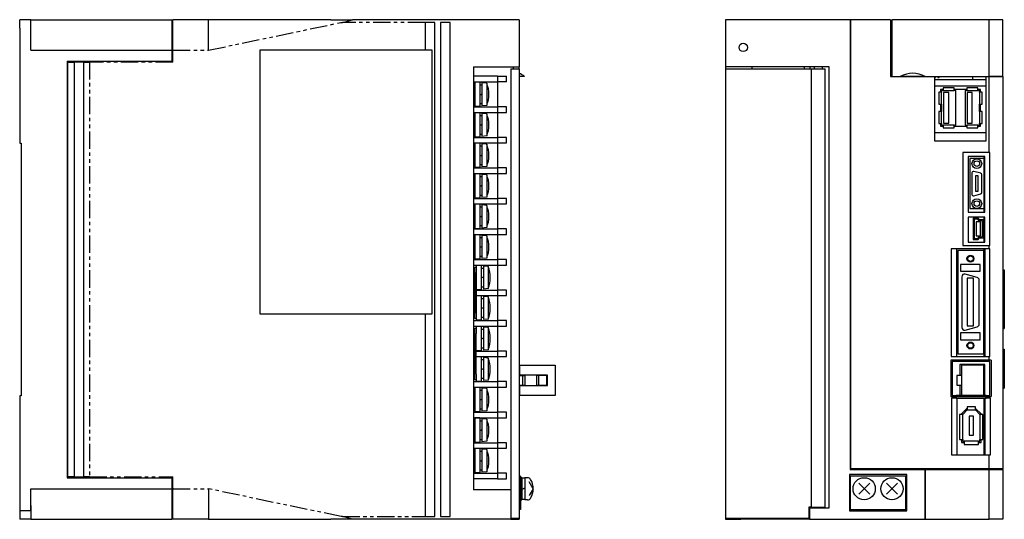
# Model space of a CAD drawing. Extents: x -782 to 6, y -317 to 246.
# Tile 1 of 4: x -782 to -427, y -175 to 5. Entities that reach past the tile are written whole.
import ezdxf

# ---------------------------------------------------------------- set-up
doc = ezdxf.new("R2010")
doc.units = 0
doc.linetypes.add('PHANTOM', pattern=[2.5, 1.25, -0.25, 0.25, -0.25, 0.25, -0.25])
for name, color, linetype in [('OUTLINE', 7, 'CONTINUOUS'), ('PHANTOM', 3, 'PHANTOM'), ('THIN_LINE', 6, 'CONTINUOUS')]:
    doc.layers.add(name, color=color, linetype=linetype)

msp = doc.modelspace()

# ---------------------------------------------------------------- linework, layer by layer
at = {"layer": 'OUTLINE'}
for p, q in [((-781.79, 2), (-781.79, 5)), ((-777.79, 5), (-781.79, 5)), ((-777.79, 5), (-726.79, 5)), ((-777.79, 2), (-777.79, 5)), ((-726.79, 1), (-726.79, 5)), ((-713.79, 5), (-726.59, 5)), ((-726.59, 1), (-726.59, 5)), ((-669.61, 5), (-713.79, 5)), ((-713.79, 1), (-713.79, 5)), ((-669.61, 5), (-661.79, 5)), ((-601.79, 5), (-661.79, 5)), ((-635.69, 4), (-635.69, -6)), ((-632.19, 4), (-635.69, 4)), ((-632.19, -174), (-632.19, 4)), ((-630.19, 4), (-630.19, -174)), ((-626.69, 4), (-630.19, 4)), ((-626.69, -174), (-626.69, 4)), ((-601.79, 5), (-601.79, -12)), ((-482.43, 5), (-527.43, 5)), ((-527.43, 5), (-527.43, -12)), ((-482.23, 5), (-482.43, 5)), ((-482.43, 5), (-482.43, -157)), ((-482.43, 4.8), (-482.23, 4.8)), ((-482.23, -156.8), (-482.23, 5)), ((-467.93, 5), (-482.23, 5)), ((-467.93, 5), (-467.93, -15.5)), ((-432.43, 5), (-467.43, 5)), ((-467.43, 5), (-467.43, -15.45)), ((-427.43, 5), (-432.43, 5)), ((-432.43, -15.45), (-432.43, 5)), ((-427.43, -15.45), (-427.43, 5)), ((-781.79, 2), (-781.79, -39.5)), ((-777.79, -6), (-777.79, 2)), ((-726.59, 3), (-726.79, 3)), ((-726.79, -6), (-726.79, 1)), ((-726.59, -6), (-726.59, 1)), ((-713.79, -6), (-713.79, 1)), ((-467.43, -1.5), (-467.93, -1.5)), ((-777.79, -6), (-726.79, -6)), ((-726.79, -10), (-726.79, -6)), ((-726.59, -6.2), (-726.79, -6.2)), ((-695.19, -6), (-695.19, -101)), ((-633.19, -6), (-695.19, -6)), ((-633.19, -101), (-633.19, -6)), ((-764.74, -10), (-764.74, -160)), ((-764.74, -10), (-726.79, -10)), ((-764.44, -10.3), (-762.19, -10.3)), ((-764.44, -159.7), (-764.44, -10.3)), ((-758.69, -10.3), (-762.19, -10.3)), ((-762.19, -10.3), (-762.19, -159.7)), ((-758.69, -10.3), (-756.69, -10.3)), ((-758.69, -159.7), (-758.69, -10.3)), ((-726.59, -10), (-726.79, -10)), ((-618.29, -12), (-618.29, -164.4)), ((-618.29, -12), (-601.79, -12)), ((-604.79, -12.65), (-601.79, -12.65)), ((-604.79, -12.65), (-604.79, -174.65)), ((-603.79, -12.65), (-603.79, -12)), ((-601.79, -12.65), (-601.79, -12)), ((-601.79, -12.65), (-601.79, -174.65)), ((-527.43, -12), (-527.43, -12.65)), ((-490, -12), (-527.43, -12)), ((-527.43, -12.65), (-496.53, -12.65)), ((-527.43, -12.65), (-527.43, -174.65)), ((-517.93, -12), (-517.93, -12.65)), ((-498.91, -12.65), (-498.91, -12)), ((-496.91, -12.65), (-496.91, -12)), ((-496.53, -12.65), (-493.11, -12.65)), ((-496.53, -12.65), (-496.53, -170.65)), ((-495.43, -12), (-495.43, -12.65)), ((-493.11, -12.65), (-491.53, -12.65)), ((-492.43, -12.65), (-492.43, -12)), ((-491.53, -170.65), (-491.53, -12.65)), ((-490, -170.83), (-490, -12)), ((-609.59, -15.4), (-618.29, -15.4)), ((-618.29, -17.4), (-609.59, -17.4)), ((-617.79, -17.5), (-617.79, -18.4)), ((-615.99, -17.5), (-617.79, -17.5)), ((-615.99, -17.5), (-615.99, -26.3)), ((-609.59, -15.4), (-606.29, -15.4)), ((-609.59, -15.4), (-609.59, -17.4)), ((-609.59, -17.4), (-609.59, -26.4)), ((-606.29, -17.4), (-609.59, -17.4)), ((-606.29, -17.4), (-606.29, -15.4)), ((-599.8, -15.45), (-601.8, -15.45)), ((-467.93, -15.5), (-452.03, -15.5)), ((-467.43, -15.45), (-464.42, -15.45)), ((-466.31, -15.45), (-466.31, -15.5)), ((-465.32, -15.5), (-465.32, -15.45)), ((-455.44, -15.45), (-464.42, -15.45)), ((-455.44, -15.45), (-432.43, -15.45)), ((-454.71, -15.45), (-454.71, -15.5)), ((-454.26, -15.5), (-454.26, -15.45)), ((-453.44, -15.45), (-453.44, -15.5)), ((-452.99, -15.5), (-452.99, -15.45)), ((-452.17, -15.45), (-452.17, -15.5)), ((-452.03, -15.5), (-452.03, -38.7)), ((-452.03, -15.81), (-451.72, -15.81)), ((-452.03, -16.5), (-438.43, -16.5)), ((-451.72, -15.81), (-451.72, -15.45)), ((-450.9, -15.45), (-450.9, -15.81)), ((-450.9, -15.81), (-450.45, -15.81)), ((-450.45, -15.81), (-450.45, -15.45)), ((-438.43, -15.45), (-438.43, -16.5)), ((-438.43, -16.5), (-433.43, -16.5)), ((-433.43, -15.5), (-432.43, -15.5)), ((-433.43, -38.7), (-433.43, -15.5)), ((-432.9, -15.5), (-432.9, -15.45)), ((-427.43, -15.45), (-432.43, -15.45)), ((-432.43, -15.5), (-427.43, -15.5)), ((-432.43, -42.85), (-432.43, -15.5)), ((-429.43, -15.45), (-429.43, -15.5)), ((-427.43, -15.5), (-427.43, -15.45)), ((-427.43, -15.5), (-427.43, -156.8)), ((-617.79, -18.4), (-618.29, -18.4)), ((-617.79, -18.4), (-617.79, -25.4)), ((-615.19, -18.6), (-615.99, -18.6)), ((-615.19, -17.75), (-615.19, -26.05)), ((-613.49, -17.9), (-615.19, -17.75)), ((-613.49, -17.9), (-613.49, -25.9)), ((-433.43, -19), (-452.03, -19)), ((-449.52, -21.05), (-450.52, -21.05)), ((-450.52, -21.05), (-450.52, -25.45)), ((-449.92, -20.1), (-449.92, -21.05)), ((-448.96, -20.1), (-449.92, -20.1)), ((-448.96, -20.5), (-449.52, -20.5)), ((-449.52, -20.5), (-449.52, -21.05)), ((-449.52, -25.45), (-449.52, -21.05)), ((-444.96, -19.5), (-448.96, -19.5)), ((-448.96, -19.5), (-448.96, -20.5)), ((-448.96, -20.5), (-444.96, -20.5)), ((-446.98, -21.2), (-448.82, -21.2)), ((-448.82, -21.2), (-448.82, -32.3)), ((-446.98, -32.3), (-446.98, -21.2)), ((-444.96, -20.5), (-444.96, -19.5)), ((-440.46, -20.1), (-444.96, -20.1)), ((-444.4, -20.5), (-444.96, -20.5)), ((-444.4, -33), (-444.4, -20.5)), ((-440.46, -20.5), (-441.02, -20.5)), ((-441.02, -20.5), (-441.02, -33)), ((-440.46, -19.5), (-440.46, -20.5)), ((-436.46, -19.5), (-440.46, -19.5)), ((-440.46, -20.5), (-436.46, -20.5)), ((-438.48, -21.2), (-440.32, -21.2)), ((-440.32, -21.2), (-440.32, -32.3)), ((-438.48, -32.3), (-438.48, -21.2)), ((-436.46, -20.5), (-436.46, -19.5)), ((-435.5, -20.1), (-436.46, -20.1)), ((-435.9, -20.5), (-436.46, -20.5)), ((-435.9, -21.05), (-435.9, -20.5)), ((-435.9, -21.05), (-435.9, -25.45)), ((-434.9, -21.05), (-435.9, -21.05)), ((-435.5, -21.05), (-435.5, -20.1)), ((-434.9, -25.45), (-434.9, -21.05)), ((-615.99, -22.13), (-615.19, -21.67)), ((-617.79, -25.4), (-618.29, -25.4)), ((-618.29, -26.4), (-609.59, -26.4)), ((-617.79, -25.4), (-617.79, -26.3)), ((-615.99, -26.3), (-617.79, -26.3)), ((-615.99, -25.2), (-615.19, -25.2)), ((-613.49, -25.9), (-615.19, -26.05)), ((-606.29, -26.4), (-609.59, -26.4)), ((-609.59, -26.4), (-609.59, -28.4)), ((-606.29, -28.4), (-606.29, -26.4)), ((-450.52, -25.45), (-449.52, -25.45)), ((-449.52, -28.05), (-450.52, -28.05)), ((-450.52, -28.05), (-450.52, -32.45)), ((-449.92, -25.45), (-449.92, -28.05)), ((-449.52, -25.45), (-449.52, -28.05)), ((-449.52, -32.45), (-449.52, -28.05)), ((-435.9, -28.05), (-435.9, -25.45)), ((-435.9, -25.45), (-434.9, -25.45)), ((-434.9, -28.05), (-435.9, -28.05)), ((-435.9, -28.05), (-435.9, -32.45)), ((-435.5, -28.05), (-435.5, -25.45)), ((-434.9, -32.45), (-434.9, -28.05)), ((-618.29, -28.4), (-609.59, -28.4)), ((-617.79, -29.4), (-618.29, -29.4)), ((-615.99, -28.5), (-617.79, -28.5)), ((-617.79, -28.5), (-617.79, -29.4)), ((-617.79, -29.4), (-617.79, -36.4)), ((-615.99, -28.5), (-615.99, -37.3)), ((-615.19, -29.6), (-615.99, -29.6)), ((-615.19, -28.75), (-615.19, -37.05)), ((-613.49, -28.9), (-615.19, -28.75)), ((-613.49, -28.9), (-613.49, -36.9)), ((-609.59, -28.4), (-609.59, -37.4)), ((-609.59, -28.4), (-606.29, -28.4)), ((-615.99, -33.13), (-615.19, -32.67)), ((-450.52, -32.45), (-449.52, -32.45)), ((-449.92, -32.45), (-449.92, -33.4)), ((-449.92, -33.4), (-448.96, -33.4)), ((-449.52, -32.45), (-449.52, -33)), ((-449.52, -33), (-448.96, -33)), ((-444.96, -33), (-448.96, -33)), ((-448.96, -33), (-448.96, -34)), ((-448.96, -34), (-444.96, -34)), ((-448.82, -32.3), (-446.98, -32.3)), ((-444.96, -33), (-444.4, -33)), ((-444.96, -34), (-444.96, -33)), ((-444.96, -33.4), (-440.46, -33.4)), ((-441.02, -33), (-440.46, -33)), ((-440.46, -33), (-440.46, -34)), ((-436.46, -33), (-440.46, -33)), ((-440.46, -34), (-436.46, -34)), ((-440.32, -32.3), (-438.48, -32.3)), ((-436.46, -33), (-435.9, -33)), ((-436.46, -34), (-436.46, -33)), ((-436.46, -33.4), (-435.5, -33.4)), ((-435.9, -33), (-435.9, -32.45)), ((-435.9, -32.45), (-434.9, -32.45)), ((-435.5, -33.4), (-435.5, -32.45)), ((-617.79, -36.4), (-618.29, -36.4)), ((-618.29, -37.4), (-609.59, -37.4)), ((-617.79, -36.4), (-617.79, -37.3)), ((-615.99, -37.3), (-617.79, -37.3)), ((-615.99, -36.2), (-615.19, -36.2)), ((-613.49, -36.9), (-615.19, -37.05)), ((-606.29, -37.4), (-609.59, -37.4)), ((-609.59, -37.4), (-609.59, -39.4)), ((-606.29, -39.4), (-606.29, -37.4)), ((-452.03, -35.6), (-433.43, -35.6)), ((-452.03, -38.7), (-433.43, -38.7)), ((-781.79, -39.5), (-781.29, -39.5)), ((-781.29, -39.5), (-781.29, -130.5)), ((-618.29, -39.4), (-609.59, -39.4)), ((-617.79, -40.4), (-618.29, -40.4)), ((-617.79, -39.5), (-617.79, -40.4)), ((-615.99, -39.5), (-617.79, -39.5)), ((-617.79, -40.4), (-617.79, -47.4)), ((-615.99, -39.5), (-615.99, -48.3)), ((-615.19, -40.6), (-615.99, -40.6)), ((-615.19, -39.75), (-615.19, -48.05)), ((-613.49, -39.9), (-615.19, -39.75)), ((-613.49, -39.9), (-613.49, -47.9)), ((-609.59, -39.4), (-609.59, -48.4)), ((-609.59, -39.4), (-606.29, -39.4)), ((-615.99, -44.13), (-615.19, -43.67)), ((-441.83, -42.85), (-441.83, -76.3)), ((-432.43, -42.85), (-441.83, -42.85)), ((-439.93, -44.3), (-439.93, -64.3)), ((-433.93, -44.3), (-439.93, -44.3)), ((-439.33, -45.05), (-439.33, -63.05)), ((-434.33, -45.05), (-439.33, -45.05)), ((-434.33, -44.3), (-434.33, -64.3)), ((-433.93, -64.3), (-433.93, -44.3)), ((-432.13, -42.85), (-432.43, -42.85)), ((-432.13, -76.3), (-432.13, -42.85)), ((-617.79, -47.4), (-618.29, -47.4)), ((-618.29, -48.4), (-609.59, -48.4)), ((-617.79, -47.4), (-617.79, -48.3)), ((-615.99, -48.3), (-617.79, -48.3)), ((-615.99, -47.2), (-615.19, -47.2)), ((-613.49, -47.9), (-615.19, -48.05)), ((-606.29, -48.4), (-609.59, -48.4)), ((-609.59, -48.4), (-609.59, -50.4)), ((-606.29, -50.4), (-606.29, -48.4)), ((-435.45, -50.34), (-437.95, -49.67)), ((-618.29, -50.4), (-609.59, -50.4)), ((-617.79, -51.4), (-618.29, -51.4)), ((-615.99, -50.5), (-617.79, -50.5)), ((-617.79, -50.5), (-617.79, -51.4)), ((-617.79, -51.4), (-617.79, -58.4)), ((-615.99, -50.5), (-615.99, -59.3)), ((-615.19, -51.6), (-615.99, -51.6)), ((-615.19, -50.75), (-615.19, -59.05)), ((-613.49, -50.9), (-615.19, -50.75)), ((-613.49, -50.9), (-613.49, -58.9)), ((-609.59, -50.4), (-609.59, -59.4)), ((-609.59, -50.4), (-606.29, -50.4)), ((-438.58, -50.15), (-438.58, -57.95)), ((-436.33, -51.3), (-437.33, -51.3)), ((-437.33, -51.3), (-437.33, -56.8)), ((-436.33, -56.8), (-436.33, -51.3)), ((-435.08, -57.28), (-435.08, -50.82)), ((-615.99, -55.13), (-615.19, -54.67)), ((-617.79, -58.4), (-618.29, -58.4)), ((-618.29, -59.4), (-609.59, -59.4)), ((-617.79, -58.4), (-617.79, -59.3)), ((-615.99, -59.3), (-617.79, -59.3)), ((-615.99, -58.2), (-615.19, -58.2)), ((-613.49, -58.9), (-615.19, -59.05)), ((-606.29, -59.4), (-609.59, -59.4)), ((-609.59, -59.4), (-609.59, -61.4)), ((-606.29, -61.4), (-606.29, -59.4)), ((-437.95, -58.43), (-435.45, -57.76)), ((-437.33, -56.8), (-436.33, -56.8)), ((-618.29, -61.4), (-609.59, -61.4)), ((-617.79, -62.4), (-618.29, -62.4)), ((-615.99, -61.5), (-617.79, -61.5)), ((-617.79, -61.5), (-617.79, -62.4)), ((-617.79, -62.4), (-617.79, -69.4)), ((-615.99, -61.5), (-615.99, -70.3)), ((-615.19, -62.6), (-615.99, -62.6)), ((-615.19, -61.75), (-615.19, -70.05)), ((-613.49, -61.9), (-615.19, -61.75)), ((-613.49, -61.9), (-613.49, -69.9)), ((-609.59, -61.4), (-609.59, -70.4)), ((-609.59, -61.4), (-606.29, -61.4)), ((-439.33, -63.05), (-434.33, -63.05)), ((-615.99, -66.13), (-615.19, -65.67)), ((-439.93, -64.3), (-433.93, -64.3)), ((-439.93, -66.1), (-439.93, -75.1)), ((-433.93, -66.1), (-439.93, -66.1)), ((-438.21, -66.5), (-438.21, -74.2)), ((-436.35, -66.5), (-438.21, -66.5)), ((-437.81, -66.9), (-437.81, -73.8)), ((-436.53, -66.9), (-437.81, -66.9)), ((-436.03, -67.45), (-436.53, -66.9)), ((-435.85, -67.05), (-436.35, -66.5)), ((-434.33, -67.05), (-435.85, -67.05)), ((-434.33, -66.1), (-434.33, -67.05)), ((-434.33, -73.65), (-434.33, -67.05)), ((-433.93, -75.1), (-433.93, -66.1)), ((-617.79, -69.4), (-618.29, -69.4)), ((-618.29, -70.4), (-609.59, -70.4)), ((-617.79, -69.4), (-617.79, -70.3)), ((-615.99, -70.3), (-617.79, -70.3)), ((-615.99, -69.2), (-615.19, -69.2)), ((-613.49, -69.9), (-615.19, -70.05)), ((-606.29, -70.4), (-609.59, -70.4)), ((-609.59, -70.4), (-609.59, -72.4)), ((-606.29, -72.4), (-606.29, -70.4)), ((-437.02, -67.85), (-437.02, -72.85)), ((-435.52, -67.85), (-437.02, -67.85)), ((-434.73, -67.45), (-436.03, -67.45)), ((-435.52, -72.85), (-435.52, -67.85)), ((-434.73, -73.25), (-434.73, -67.45)), ((-618.29, -72.4), (-609.59, -72.4)), ((-617.79, -73.4), (-618.29, -73.4)), ((-617.79, -72.5), (-617.79, -73.4)), ((-615.99, -72.5), (-617.79, -72.5)), ((-617.79, -73.4), (-617.79, -80.4)), ((-615.99, -72.5), (-615.99, -81.3)), ((-615.19, -73.6), (-615.99, -73.6)), ((-615.19, -72.75), (-615.19, -81.05)), ((-613.49, -72.9), (-615.19, -72.75)), ((-613.49, -72.9), (-613.49, -80.9)), ((-609.59, -72.4), (-609.59, -81.4)), ((-609.59, -72.4), (-606.29, -72.4)), ((-438.21, -74.2), (-436.35, -74.2)), ((-437.81, -73.8), (-436.53, -73.8)), ((-437.02, -72.85), (-435.52, -72.85)), ((-436.53, -73.8), (-436.03, -73.25)), ((-436.35, -74.2), (-435.85, -73.65)), ((-436.03, -73.25), (-434.73, -73.25)), ((-435.85, -73.65), (-434.33, -73.65)), ((-434.33, -73.65), (-434.33, -75.1)), ((-615.99, -77.13), (-615.19, -76.67)), ((-446.13, -77.6), (-446.13, -116.4)), ((-432.43, -77.6), (-446.13, -77.6)), ((-444.18, -77.6), (-444.18, -116.4)), ((-441.83, -76.3), (-432.43, -76.3)), ((-439.93, -75.1), (-433.93, -75.1)), ((-434.33, -77.6), (-434.33, -78.15)), ((-433.88, -116.4), (-433.88, -77.6)), ((-432.43, -76.3), (-432.13, -76.3)), ((-432.43, -77.6), (-432.43, -76.3)), ((-432.13, -77.6), (-432.43, -77.6)), ((-432.13, -116.4), (-432.13, -77.6)), ((-617.79, -80.4), (-618.29, -80.4)), ((-618.29, -81.4), (-609.59, -81.4)), ((-617.79, -80.4), (-617.79, -81.3)), ((-615.99, -81.3), (-617.79, -81.3)), ((-615.99, -80.2), (-615.19, -80.2)), ((-613.49, -80.9), (-615.19, -81.05)), ((-606.29, -81.4), (-609.59, -81.4)), ((-609.59, -81.4), (-609.59, -83.4)), ((-606.29, -83.4), (-606.29, -81.4)), ((-434.33, -78.15), (-443.73, -78.15)), ((-443.73, -78.15), (-443.73, -115.35)), ((-434.33, -115.35), (-434.33, -78.15)), ((-618.29, -83.4), (-609.59, -83.4)), ((-617.79, -84.4), (-618.29, -84.4)), ((-617.79, -84.1), (-617.29, -84.1)), ((-617.79, -86.1), (-617.79, -84.1)), ((-617.29, -83.5), (-617.29, -84.1)), ((-615.49, -83.5), (-617.29, -83.5)), ((-617.29, -84.1), (-617.29, -86.1)), ((-615.49, -83.5), (-615.49, -92.3)), ((-614.69, -84.6), (-615.49, -84.6)), ((-614.69, -83.75), (-614.69, -92.05)), ((-612.99, -83.9), (-614.69, -83.75)), ((-612.99, -83.9), (-612.99, -91.9)), ((-609.59, -83.4), (-609.59, -92.4)), ((-609.59, -83.4), (-606.29, -83.4)), ((-442.68, -83.15), (-442.68, -85.65)), ((-435.58, -83.15), (-442.68, -83.15)), ((-435.58, -85.65), (-435.58, -83.15)), ((-427.43, -85.15), (-426.93, -85.15)), ((-426.93, -85.15), (-426.93, -106.25)), ((-617.79, -86.1), (-617.79, -100.7)), ((-617.29, -86.1), (-617.29, -100.7)), ((-615.49, -88.13), (-614.69, -87.67)), ((-442.68, -85.65), (-435.58, -85.65)), ((-442.28, -87.65), (-442.28, -105.85)), ((-436.72, -87.83), (-441.02, -86.68)), ((-437.98, -88.15), (-440.28, -88.15)), ((-440.28, -88.15), (-440.28, -105.35)), ((-437.98, -105.35), (-437.98, -88.15)), ((-617.79, -91.4), (-618.29, -91.4)), ((-615.49, -91.2), (-614.69, -91.2)), ((-612.99, -91.9), (-614.69, -92.05)), ((-435.98, -104.7), (-435.98, -88.8)), ((-618.29, -92.4), (-617.79, -92.4)), ((-618.29, -94.4), (-617.79, -94.4)), ((-617.79, -95.4), (-618.29, -95.4)), ((-615.49, -92.3), (-617.29, -92.3)), ((-617.29, -92.4), (-609.59, -92.4)), ((-617.29, -94.4), (-609.59, -94.4)), ((-615.49, -94.5), (-617.29, -94.5)), ((-615.49, -94.5), (-615.49, -103.3)), ((-614.69, -95.6), (-615.49, -95.6)), ((-614.69, -94.75), (-614.69, -103.05)), ((-612.99, -94.9), (-614.69, -94.75)), ((-612.99, -94.9), (-612.99, -102.9)), ((-606.29, -92.4), (-609.59, -92.4)), ((-609.59, -92.4), (-609.59, -94.4)), ((-609.59, -94.4), (-609.59, -103.4)), ((-609.59, -94.4), (-606.29, -94.4)), ((-606.29, -94.4), (-606.29, -92.4)), ((-615.49, -99.13), (-614.69, -98.67)), ((-695.19, -101), (-633.19, -101)), ((-635.69, -101), (-635.69, -174)), ((-617.79, -102.4), (-618.29, -102.4)), ((-617.79, -102.7), (-617.79, -100.7)), ((-617.29, -102.7), (-617.79, -102.7)), ((-617.29, -100.7), (-617.29, -102.7)), ((-617.29, -102.7), (-617.29, -103.3)), ((-615.49, -102.2), (-614.69, -102.2)), ((-612.99, -102.9), (-614.69, -103.05)), ((-618.29, -103.4), (-609.59, -103.4)), ((-618.29, -105.4), (-609.59, -105.4)), ((-617.79, -106.4), (-618.29, -106.4)), ((-617.79, -108.1), (-617.79, -106.1)), ((-617.79, -106.1), (-617.29, -106.1)), ((-615.49, -103.3), (-617.29, -103.3)), ((-615.49, -105.5), (-617.29, -105.5)), ((-617.29, -105.5), (-617.29, -106.1)), ((-617.29, -106.1), (-617.29, -108.1)), ((-615.49, -105.5), (-615.49, -114.3)), ((-614.69, -105.75), (-614.69, -114.05)), ((-612.99, -105.9), (-614.69, -105.75)), ((-612.99, -105.9), (-612.99, -113.9)), ((-606.29, -103.4), (-609.59, -103.4)), ((-609.59, -103.4), (-609.59, -105.4)), ((-609.59, -105.4), (-609.59, -114.4)), ((-609.59, -105.4), (-606.29, -105.4)), ((-606.29, -105.4), (-606.29, -103.4)), ((-441.02, -106.82), (-436.72, -105.67)), ((-440.28, -105.35), (-437.98, -105.35)), ((-427.43, -106.25), (-426.93, -106.25)), ((-617.79, -122.7), (-617.79, -108.1)), ((-617.29, -122.7), (-617.29, -108.1)), ((-614.69, -106.6), (-615.49, -106.6)), ((-615.49, -110.13), (-614.69, -109.67)), ((-442.68, -107.85), (-442.68, -110.35)), ((-435.58, -107.85), (-442.68, -107.85)), ((-435.58, -110.35), (-435.58, -107.85)), ((-617.79, -113.4), (-618.29, -113.4)), ((-615.49, -113.2), (-614.69, -113.2)), ((-442.68, -110.35), (-435.58, -110.35)), ((-618.29, -114.4), (-617.79, -114.4)), ((-618.29, -116.4), (-617.79, -116.4)), ((-615.49, -114.3), (-617.29, -114.3)), ((-617.29, -114.4), (-609.59, -114.4)), ((-617.29, -116.4), (-609.59, -116.4)), ((-615.49, -116.5), (-617.29, -116.5)), ((-615.49, -116.5), (-615.49, -125.3)), ((-612.99, -113.9), (-614.69, -114.05)), ((-614.69, -116.75), (-614.69, -125.05)), ((-612.99, -116.9), (-614.69, -116.75)), ((-612.99, -116.9), (-612.99, -124.9)), ((-606.29, -114.4), (-609.59, -114.4)), ((-609.59, -114.4), (-609.59, -116.4)), ((-609.59, -116.4), (-609.59, -125.4)), ((-609.59, -116.4), (-606.29, -116.4)), ((-606.29, -116.4), (-606.29, -114.4)), ((-446.13, -116.4), (-432.43, -116.4)), ((-443.73, -115.35), (-434.33, -115.35)), ((-434.33, -115.35), (-434.33, -116.4)), ((-432.43, -116.4), (-432.13, -116.4)), ((-432.43, -117.65), (-432.43, -116.4)), ((-427.43, -113.75), (-426.93, -113.75)), ((-426.93, -113.75), (-426.93, -127.75)), ((-617.79, -117.4), (-618.29, -117.4)), ((-614.69, -117.6), (-615.49, -117.6)), ((-601.59, -119.43), (-588.79, -119.43)), ((-601.59, -123.08), (-601.59, -119.43)), ((-588.79, -119.43), (-588.79, -130.43)), ((-446.21, -117.65), (-446.21, -130.75)), ((-432.43, -117.65), (-446.21, -117.65)), ((-445.71, -118.15), (-445.71, -130.42)), ((-432.11, -118.15), (-445.71, -118.15)), ((-433.92, -119.17), (-442.92, -119.17)), ((-442.92, -119.17), (-442.92, -123.18)), ((-442.39, -119.43), (-442.39, -130.43)), ((-434.39, -119.43), (-442.39, -119.43)), ((-434.39, -119.43), (-434.39, -130.43)), ((-434.33, -119.17), (-434.33, -130.42)), ((-433.92, -130.42), (-433.92, -119.17)), ((-431.68, -117.65), (-432.43, -117.65)), ((-432.11, -130.42), (-432.11, -118.15)), ((-431.68, -117.65), (-431.68, -130.75)), ((-617.79, -124.7), (-617.79, -122.7)), ((-617.29, -122.7), (-617.29, -124.7)), ((-615.49, -121.13), (-614.69, -120.67)), ((-615.49, -124.2), (-614.69, -124.2)), ((-601.79, -121.28), (-601.59, -121.28)), ((-601.79, -123.18), (-600.59, -123.18)), ((-591.59, -123.08), (-601.59, -123.08)), ((-601.59, -123.08), (-601.59, -123.18)), ((-600.59, -123.18), (-599.79, -123.18)), ((-600.59, -123.18), (-600.59, -126.68)), ((-599.79, -123.18), (-599.79, -126.68)), ((-594.79, -123.18), (-595.59, -123.18)), ((-595.59, -123.18), (-595.59, -126.68)), ((-591.89, -123.18), (-594.79, -123.18)), ((-594.79, -123.18), (-594.79, -126.68)), ((-591.59, -123.18), (-591.89, -123.18)), ((-591.89, -123.18), (-591.89, -126.68)), ((-591.59, -126.78), (-591.59, -123.08)), ((-442.39, -123.18), (-443.99, -123.18)), ((-443.99, -123.18), (-443.99, -126.68)), ((-617.79, -124.4), (-618.29, -124.4)), ((-618.29, -125.4), (-609.59, -125.4)), ((-618.29, -127.4), (-609.59, -127.4)), ((-617.29, -124.7), (-617.79, -124.7)), ((-615.99, -127.5), (-617.79, -127.5)), ((-617.79, -127.5), (-617.79, -128.4)), ((-617.29, -124.7), (-617.29, -125.3)), ((-615.49, -125.3), (-617.29, -125.3)), ((-615.99, -127.5), (-615.99, -136.3)), ((-615.19, -127.75), (-615.19, -136.05)), ((-613.49, -127.9), (-615.19, -127.75)), ((-612.99, -124.9), (-614.69, -125.05)), ((-606.29, -125.4), (-609.59, -125.4)), ((-609.59, -125.4), (-609.59, -127.4)), ((-609.59, -127.4), (-609.59, -136.4)), ((-609.59, -127.4), (-606.29, -127.4)), ((-606.29, -127.4), (-606.29, -125.4)), ((-601.79, -126.68), (-600.59, -126.68)), ((-601.79, -127.58), (-601.59, -127.58)), ((-601.59, -126.68), (-601.59, -126.78)), ((-601.59, -130.43), (-601.59, -126.78)), ((-601.59, -126.78), (-591.59, -126.78)), ((-600.59, -126.68), (-599.79, -126.68)), ((-595.59, -126.68), (-594.79, -126.68)), ((-594.79, -126.68), (-591.89, -126.68)), ((-591.89, -126.68), (-591.59, -126.68)), ((-443.99, -126.68), (-442.39, -126.68)), ((-442.92, -126.68), (-442.92, -130.42)), ((-427.43, -127.75), (-426.93, -127.75)), ((-781.29, -130.5), (-781.79, -130.5)), ((-781.79, -130.5), (-781.79, -172)), ((-617.79, -128.4), (-618.29, -128.4)), ((-617.79, -128.4), (-617.79, -135.4)), ((-615.19, -128.6), (-615.99, -128.6)), ((-613.49, -127.9), (-613.49, -135.9)), ((-601.79, -128.58), (-601.59, -128.58)), ((-588.79, -130.43), (-601.59, -130.43)), ((-446.21, -130.75), (-444.23, -130.75)), ((-445.71, -130.42), (-444.23, -130.42)), ((-442.39, -130.42), (-444.23, -130.42)), ((-444.23, -130.42), (-444.23, -130.75)), ((-444.23, -130.75), (-444.23, -131.4)), ((-444.23, -130.75), (-433.47, -130.75)), ((-434.39, -130.43), (-442.39, -130.43)), ((-433.47, -130.42), (-434.39, -130.42)), ((-433.47, -130.75), (-433.47, -130.42)), ((-433.47, -130.42), (-432.11, -130.42)), ((-433.47, -131.4), (-433.47, -130.75)), ((-433.47, -130.75), (-432.43, -130.75)), ((-432.43, -131.4), (-432.43, -130.75)), ((-432.43, -130.75), (-431.68, -130.75)), ((-615.99, -132.13), (-615.19, -131.67)), ((-445.93, -131.4), (-445.93, -151.75)), ((-444.23, -131.4), (-445.93, -131.4)), ((-444.23, -131.4), (-433.47, -131.4)), ((-444.01, -131.4), (-444.01, -151.75)), ((-437.33, -134.5), (-440.33, -134.5)), ((-440.33, -134.5), (-440.33, -135.6)), ((-437.33, -135.6), (-437.33, -134.5)), ((-434.33, -131.4), (-434.33, -151.75)), ((-433.87, -151.75), (-433.87, -131.4)), ((-432.43, -131.4), (-433.47, -131.4)), ((-431.96, -131.4), (-432.43, -131.4)), ((-431.96, -151.75), (-431.96, -131.4)), ((-617.79, -135.4), (-618.29, -135.4)), ((-618.29, -136.4), (-609.59, -136.4)), ((-617.79, -135.4), (-617.79, -136.3)), ((-615.99, -136.3), (-617.79, -136.3)), ((-615.99, -135.2), (-615.19, -135.2)), ((-613.49, -135.9), (-615.19, -136.05)), ((-606.29, -136.4), (-609.59, -136.4)), ((-609.59, -136.4), (-609.59, -138.4)), ((-606.29, -138.4), (-606.29, -136.4)), ((-441.93, -137.2), (-443.03, -137.2)), ((-443.03, -137.2), (-443.03, -146.2)), ((-440.5, -135.2), (-442.33, -137.03)), ((-442.33, -137.03), (-442.33, -137.2)), ((-440.33, -135.6), (-441.93, -137.2)), ((-441.93, -146.2), (-441.93, -137.2)), ((-440.33, -135.2), (-440.5, -135.2)), ((-440.33, -135.6), (-437.33, -135.6)), ((-439.58, -137.8), (-439.58, -144.7)), ((-438.08, -137.8), (-439.58, -137.8)), ((-438.08, -144.7), (-438.08, -137.8)), ((-437.16, -135.2), (-437.33, -135.2)), ((-435.73, -137.2), (-437.33, -135.6)), ((-435.33, -137.03), (-437.16, -135.2)), ((-435.73, -137.2), (-435.73, -146.2)), ((-434.63, -137.2), (-435.73, -137.2)), ((-435.33, -137.2), (-435.33, -137.03)), ((-434.63, -146.2), (-434.63, -137.2)), ((-618.29, -138.4), (-609.59, -138.4)), ((-617.79, -139.4), (-618.29, -139.4)), ((-617.79, -138.5), (-617.79, -139.4)), ((-615.99, -138.5), (-617.79, -138.5)), ((-617.79, -139.4), (-617.79, -146.4)), ((-615.99, -138.5), (-615.99, -147.3)), ((-615.19, -139.6), (-615.99, -139.6)), ((-615.19, -138.75), (-615.19, -147.05)), ((-613.49, -138.9), (-615.19, -138.75)), ((-613.49, -138.9), (-613.49, -146.9)), ((-609.59, -138.4), (-609.59, -147.4)), ((-609.59, -138.4), (-606.29, -138.4)), ((-615.99, -143.13), (-615.19, -142.67)), ((-439.58, -144.7), (-438.08, -144.7)), ((-617.79, -146.4), (-618.29, -146.4)), ((-618.29, -147.4), (-609.59, -147.4)), ((-617.79, -146.4), (-617.79, -147.3)), ((-615.99, -147.3), (-617.79, -147.3)), ((-615.99, -146.2), (-615.19, -146.2)), ((-613.49, -146.9), (-615.19, -147.05)), ((-606.29, -147.4), (-609.59, -147.4)), ((-609.59, -147.4), (-609.59, -149.4)), ((-606.29, -149.4), (-606.29, -147.4)), ((-443.03, -146.2), (-441.93, -146.2)), ((-442.33, -146.2), (-442.33, -147.3)), ((-442.33, -147.3), (-441.43, -147.3)), ((-441.93, -146.2), (-441.93, -146.9)), ((-441.93, -146.9), (-441.43, -146.9)), ((-441.43, -146.9), (-441.43, -148)), ((-436.23, -146.9), (-441.43, -146.9)), ((-441.43, -148), (-436.23, -148)), ((-436.23, -146.9), (-435.73, -146.9)), ((-436.23, -148), (-436.23, -146.9)), ((-436.23, -147.3), (-435.33, -147.3)), ((-435.73, -146.9), (-435.73, -146.2)), ((-435.73, -146.2), (-434.63, -146.2)), ((-435.33, -147.3), (-435.33, -146.2)), ((-618.29, -149.4), (-609.59, -149.4)), ((-617.79, -150.4), (-618.29, -150.4)), ((-617.79, -149.5), (-617.79, -150.4)), ((-615.99, -149.5), (-617.79, -149.5)), ((-617.79, -150.4), (-617.79, -157.4)), ((-615.99, -149.5), (-615.99, -158.3)), ((-615.19, -150.6), (-615.99, -150.6)), ((-615.19, -149.75), (-615.19, -158.05)), ((-613.49, -149.9), (-615.19, -149.75)), ((-613.49, -149.9), (-613.49, -157.9)), ((-609.59, -149.4), (-609.59, -158.4)), ((-609.59, -149.4), (-606.29, -149.4)), ((-445.93, -151.75), (-432.43, -151.75)), ((-432.43, -151.75), (-431.96, -151.75)), ((-432.43, -156.8), (-432.43, -151.75)), ((-615.99, -154.13), (-615.19, -153.67)), ((-617.79, -157.4), (-618.29, -157.4)), ((-618.29, -158.4), (-609.59, -158.4)), ((-617.79, -157.4), (-617.79, -158.3)), ((-615.99, -158.3), (-617.79, -158.3)), ((-615.99, -157.2), (-615.19, -157.2)), ((-613.49, -157.9), (-615.19, -158.05)), ((-606.29, -158.4), (-609.59, -158.4)), ((-609.59, -158.4), (-609.59, -160.4)), ((-606.29, -160.4), (-606.29, -158.4)), ((-601.29, -159.5), (-601.79, -159.5)), ((-601.29, -159.5), (-601.29, -171.5)), ((-482.78, -158.9), (-482.78, -171.9)), ((-462.08, -158.9), (-482.78, -158.9)), ((-482.43, -157), (-455.63, -157)), ((-462.43, -159.5), (-482.43, -159.5)), ((-482.43, -159.5), (-482.43, -171.5)), ((-432.43, -156.8), (-482.23, -156.8)), ((-462.43, -171.5), (-462.43, -159.5)), ((-462.08, -171.9), (-462.08, -158.9)), ((-455.63, -157), (-455.63, -175)), ((-455.43, -157), (-455.43, -175)), ((-455.43, -157), (-432.43, -157)), ((-432.47, -157), (-432.47, -156.8)), ((-427.43, -156.8), (-432.43, -156.8)), ((-432.43, -157), (-427.43, -157)), ((-432.43, -175), (-432.43, -157)), ((-427.63, -157), (-427.63, -156.8)), ((-427.43, -157), (-427.43, -156.8)), ((-427.43, -157), (-427.43, -175)), ((-764.74, -160), (-726.79, -160)), ((-762.19, -159.7), (-764.44, -159.7)), ((-762.19, -159.7), (-758.69, -159.7)), ((-756.69, -159.7), (-758.69, -159.7)), ((-726.79, -160), (-726.59, -160)), ((-726.79, -164), (-726.79, -160)), ((-609.59, -160.4), (-618.29, -160.4)), ((-609.59, -160.4), (-606.29, -160.4)), ((-600.79, -160), (-601.29, -160)), ((-600.79, -160), (-600.79, -168)), ((-599.79, -160.2), (-600.79, -160.2)), ((-599.79, -160), (-599.79, -168)), ((-598.75, -160), (-599.79, -160)), ((-596.69, -164), (-598.17, -161.53)), ((-475.45, -165.98), (-479.41, -162.02)), ((-475.45, -162.02), (-479.41, -165.98)), ((-465.45, -165.98), (-469.41, -162.02)), ((-465.45, -162.02), (-469.41, -165.98)), ((-777.79, -172), (-777.79, -164)), ((-777.79, -164), (-726.79, -164)), ((-726.59, -163.8), (-726.79, -163.8)), ((-726.79, -171), (-726.79, -164)), ((-726.59, -171), (-726.59, -164)), ((-713.79, -164), (-713.79, -171)), ((-604.79, -164.4), (-618.29, -164.4)), ((-604.79, -164.4), (-604.79, -175)), ((-600.79, -164.29), (-599.79, -163.71)), ((-596.69, -164), (-598.17, -166.47)), ((-777.79, -170), (-777.79, -175)), ((-601.29, -168), (-600.79, -168)), ((-600.79, -167.8), (-599.79, -167.8)), ((-598.75, -168), (-599.79, -168)), ((-781.79, -172), (-781.79, -175)), ((-777.79, -172), (-781.79, -172)), ((-726.79, -175), (-726.79, -171)), ((-726.59, -173), (-726.79, -173)), ((-726.59, -175), (-726.59, -171)), ((-713.79, -171), (-713.79, -175)), ((-601.29, -171.5), (-601.79, -171.5)), ((-497.43, -170.65), (-497.43, -174.65)), ((-496.53, -170.65), (-497.43, -170.65)), ((-497.09, -170.83), (-497.09, -175)), ((-497.09, -170.83), (-493.93, -170.83)), ((-496.91, -170.83), (-496.91, -170.65)), ((-496.53, -170.65), (-493.11, -170.65)), ((-495.43, -170.65), (-495.43, -170.83)), ((-493.93, -170.83), (-490, -170.83)), ((-493.11, -170.65), (-491.53, -170.65)), ((-492.43, -170.83), (-492.43, -170.65)), ((-482.78, -171.9), (-462.08, -171.9)), ((-482.43, -171.5), (-462.43, -171.5)), ((-777.79, -175), (-781.79, -175)), ((-777.79, -175), (-726.79, -175)), ((-726.59, -173.9), (-726.79, -173.9)), ((-713.79, -175), (-726.59, -175)), ((-713.79, -175), (-669.61, -175)), ((-661.79, -175), (-669.61, -175)), ((-604.79, -175), (-661.79, -175)), ((-635.69, -174), (-632.19, -174)), ((-630.19, -174), (-626.69, -174)), ((-604.79, -174.65), (-601.79, -174.65)), ((-604.79, -175), (-603.79, -175)), ((-603.79, -174.65), (-603.79, -175)), ((-603.79, -175), (-601.79, -175)), ((-601.79, -174.65), (-601.79, -175)), ((-527.43, -174.65), (-497.43, -174.65)), ((-527.43, -174.65), (-527.43, -175)), ((-527.43, -175), (-521.93, -175)), ((-521.93, -174.65), (-521.93, -175)), ((-497.09, -175), (-521.93, -175)), ((-497.09, -175), (-493.93, -175)), ((-493.93, -175), (-455.63, -175)), ((-455.63, -174.8), (-455.43, -174.8)), ((-455.43, -175), (-432.43, -175)), ((-427.43, -175), (-432.43, -175))]:
    msp.add_line(p, q, dxfattribs=at)
for centre, radius in [((-521.03, -5), 1.5), ((-436.83, -46.85), 1.75), ((-436.83, -46.85), 1), ((-436.83, -61.25), 1.75), ((-436.83, -61.25), 1), ((-439.13, -81.1), 1), ((-439.13, -112.38), 1), ((-477.43, -164), 4), ((-467.43, -164), 4)]:
    msp.add_circle(centre, radius, dxfattribs=at)
for centre, radius, start, end in [((-675.75, 49.06), 46.22, 282.851, 287.576), ((-605.85, -23.59), 10.15, 53.4069, 66.475), ((-459.93, -23.59), 9.3, 61.1243, 118.8757), ((-459.93, -23.59), 9.3, 61.1243, 118.8757), ((-623.1, -21.9), 10.41, 337.3871, 22.6129), ((-623.1, -32.9), 10.41, 337.3871, 22.6129), ((-623.1, -43.9), 10.41, 337.3871, 22.6129), ((-438.08, -50.15), 0.5, 75, 180), ((-623.1, -54.9), 10.41, 337.3871, 22.6129), ((-435.58, -50.82), 0.5, 0, 75), ((-438.08, -57.95), 0.5, 180, 285), ((-435.58, -57.28), 0.5, 285, 0), ((-623.1, -65.9), 10.41, 337.3871, 22.6129), ((-623.1, -76.9), 10.41, 337.3871, 22.6129), ((-622.6, -87.9), 10.41, 337.3871, 22.6129), ((-441.28, -87.65), 1, 75, 180), ((-436.98, -88.8), 1, 0, 75), ((-622.6, -98.9), 10.41, 337.3871, 22.6129), ((-622.6, -109.9), 10.41, 337.3871, 22.6129), ((-441.28, -105.85), 1, 180, 285), ((-436.98, -104.7), 1, 285, 0), ((-622.6, -120.9), 10.41, 337.3871, 22.6129), ((-623.1, -131.9), 10.41, 337.3871, 22.6129), ((-623.1, -142.9), 10.41, 337.3871, 22.6129), ((-623.1, -153.9), 10.41, 337.3871, 22.6129), ((-598.75, -161.3), 1.3, 31.2807, 90), ((-603.19, -164), 6.5, 328.7193, 31.2807), ((-598.75, -166.7), 1.3, 270, 328.7193), ((-676.64, -222.33), 49.6, 72.585, 76.988)]:
    msp.add_arc(centre, radius, start, end, dxfattribs=at)
at = {"layer": 'PHANTOM', "ltscale": 5}
for p, q in [((-713.79, -6), (-665.92, 4)), ((-665.92, 4), (-665.47, 4)), ((-635.69, 4), (-665.47, 4)), ((-726.59, -6), (-713.79, -6)), ((-726.59, -6), (-726.59, -6.2)), ((-726.59, -10), (-726.59, -6.2)), ((-726.59, -10.3), (-756.69, -10.3)), ((-756.69, -10.3), (-756.69, -159.7)), ((-726.59, -10.3), (-726.59, -10)), ((-756.69, -159.7), (-726.59, -159.7)), ((-726.59, -160), (-726.59, -159.7)), ((-726.59, -163.8), (-726.59, -160)), ((-726.59, -163.8), (-726.59, -164)), ((-726.59, -164), (-713.79, -164)), ((-665.92, -174), (-713.79, -164)), ((-665.47, -174), (-665.92, -174)), ((-665.47, -174), (-635.69, -174))]:
    msp.add_line(p, q, dxfattribs=at)
at = {"layer": 'THIN_LINE'}
for centre in [(-439.13, -81.1), (-439.13, -112.38)]:
    msp.add_circle(centre, 1.25, dxfattribs=at)

doc.saveas('drawing.dxf')
